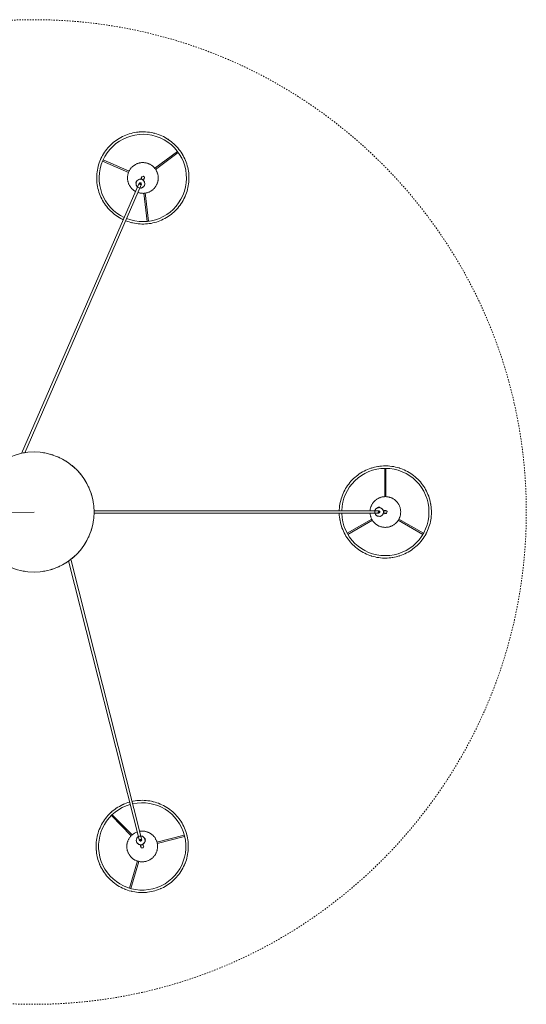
# Model space of a CAD drawing. Header units: millimetres. Extents: x 2834 to 10851, y -1034 to 7771.
# Tile 7 of 9: x 3977 to 5130, y 5473 to 7715. Entities that reach past the tile are written whole.
import ezdxf

# ---------------------------------------------------------------- set-up
doc = ezdxf.new("R2010")
doc.units = ezdxf.units.MM
doc.linetypes.add('Dash', pattern=[6, 3, -3])
doc.layers.add('A-ANNO-DIMS', color=7, linetype='Dash', lineweight=15, true_color=0xd2d2d2)
doc.layers.add('A-ANNO-DIMS-18', color=7, linetype='Continuous', lineweight=9)
doc.layers.add('E-LITE-EQPM', color=7, linetype='Continuous', lineweight=20)
doc.styles.add('Arial', font='arial.ttf', dxfattribs={"height": 36})
doc.dimstyles.new('Radial_-_3mm_Arial', dxfattribs={"dimscale": 304.8, "dimtxt": 36.729338, "dimasz": 0, "dimexe": 0.177165, "dimexo": 0, "dimgap": 0.103346, "dimtad": 1, "dimjust": 3, "dimdec": 0, "dimzin": 0, "dimdsep": 46, "dimtxsty": 'Arial', "dimblk1": 'NONE', "dimblk2": 'NONE', "dimsah": 1, "dimcen": 0.09, "dimdle": 0.177165, "dimadec": 0, "dimazin": 0, "dimtfac": 1, "dimtdec": 4, "dimtix": 1, "dimtmove": 0, "dimatfit": 2, "dimfxl": 1, "dimtvp": 1, "dimtfill": 1, "dimtolj": 1, "dimtzin": 0, "dimarcsym": 2})

# ---------------------------------------------------------------- blocks, each defined once
blk = doc.blocks.new('64314-5L   _Suspended_tensor - 64314-47-5L MAMBO Black_rattan pendant lamp ø210-5L-721066-Planta_PDF')
at = {"layer": 'E-LITE-EQPM'}
for p, q in [((-18.7, 829.4), (-51, 885.2)), ((-48.3, 886.7), (-16.1, 831)), ((-4.4, 794.7), (-3, 795.2)), ((-3, 795), (-3, 795.9)), ((-3, 136.5), (-3, 785.8)), ((3, 795.9), (3, 795)), ((3, 785.8), (3, 136.5)), ((9.5, 787.8), (10.7, 787.8)), ((10.7, 787.3), (9.6, 787.3)), ((10.7, 785.8), (10.7, 787.8)), ((10.7, 783.8), (10.7, 785.8)), ((99.3, 798.5), (34.8, 798.5)), ((34.9, 801.5), (99.3, 801.5)), ((-51, 714.8), (-18.7, 770.8)), ((-16.1, 769.1), (-48.3, 713.3)), ((4.4, 777), (3, 776.5)), ((10.7, 783.8), (9.5, 783.8)), ((10.7, 784.3), (9.6, 784.3)), ((-754.5, 280.5), (-738.7, 343)), ((-735.7, 342.2), (-751.5, 279.7)), ((780.1, 276.7), (818.4, 328.5)), ((820.9, 326.7), (782.7, 275)), ((-758.2, 248.5), (-758.3, 248.8)), ((-756.8, 248.2), (-756, 248)), ((-747.4, 252.5), (-747.1, 253.8)), ((-745.2, 253.3), (-747.1, 253.8)), ((-746.6, 253.6), (-746.9, 252.5)), ((-743.2, 252.8), (-745.2, 253.3)), ((-743.7, 252.9), (-744, 251.8)), ((-743.2, 252.8), (-743.5, 251.6)), ((725.8, 250.2), (661.8, 257.5)), ((662.2, 260.6), (726.4, 253.3)), ((754, 249.8), (755.1, 248.7)), ((754.9, 248.7), (755.7, 249)), ((-857.4, 220.8), (-795.5, 238.4)), ((-794.6, 235.4), (-856.6, 217.8)), ((-757.4, 242.2), (-758.3, 242.4)), ((-757.4, 240.7), (-757.6, 242.3)), ((-111.3, 78.9), (-748.5, 240)), ((-747.1, 245.8), (-107.6, 84.1)), ((-738.2, 245), (-738, 243.5)), ((748.9, 239.5), (133.5, -28.2)), ((135, -21), (746.5, 245)), ((741.3, 234.7), (740.3, 235.8)), ((750.1, 231.6), (749.6, 232.8)), ((750.6, 231.8), (750.1, 232.8)), ((750.1, 231.6), (751.9, 232.4)), ((751.9, 232.4), (753.8, 233.2)), ((753.3, 233), (752.9, 234)), ((753.3, 234.3), (753.8, 233.2)), ((758.1, 243.5), (757.3, 243.2)), ((759.4, 244.1), (759.6, 244)), ((-691.4, 176.1), (-737.7, 221.1)), ((-735.4, 223.2), (-689.2, 178.3)), ((798.8, 156.2), (773.1, 215.4)), ((776, 216.5), (801.7, 157.4))]:
    blk.add_line(p, q, dxfattribs=at)
at = {"layer": 'E-LITE-EQPM', "flags": 128}
for points in [[(-105, 800), (-104.9, 804.2), (-104.7, 808.4), (-104.2, 812.6), (-103.7, 816.7), (-102.9, 820.9), (-102, 825), (-100.9, 829), (-99.7, 833), (-98.3, 837), (-96.7, 840.9), (-95, 844.7), (-93.1, 848.5), (-91.1, 852.2), (-89, 855.8), (-86.7, 859.3), (-84.2, 862.7), (-81.6, 866), (-78.9, 869.2), (-76.1, 872.3), (-73.2, 875.3), (-70.1, 878.2), (-66.9, 880.9), (-63.6, 883.5), (-60.2, 886), (-56.7, 888.4), (-53.2, 890.6), (-49.5, 892.6), (-45.7, 894.5), (-41.9, 896.3), (-38, 897.9), (-34.1, 899.3), (-30.1, 900.6), (-26.1, 901.7), (-22, 902.7), (-17.8, 903.5), (-13.7, 904.1), (-9.5, 904.6), (-5.3, 904.9), (-1.1, 905), (3.1, 905), (7.3, 904.7), (11.4, 904.4), (15.6, 903.8), (19.7, 903.1), (23.9, 902.3), (27.9, 901.2), (32, 900), (35.9, 898.7), (39.8, 897.1), (43.7, 895.5), (47.5, 893.7), (51.2, 891.7), (54.8, 889.6), (58.3, 887.3), (61.8, 884.9), (65.1, 882.4), (68.4, 879.7), (71.5, 876.9), (74.5, 874), (77.4, 870.9), (80.2, 867.8), (82.8, 864.5), (85.4, 861.1), (87.7, 857.7), (90, 854.1), (92.1, 850.5), (94, 846.8), (95.8, 843), (97.4, 839.1), (98.9, 835.2), (100.3, 831.2), (101.4, 827.2), (102.4, 823.1), (103.3, 819), (103.9, 814.8), (104.5, 810.6), (104.8, 806.5), (105, 802.3), (105, 800)], [(-27.3, 821.9), (-26.4, 823), (-25.5, 824), (-24.5, 825), (-23.5, 826), (-22.4, 826.9), (-21.3, 827.8), (-20.2, 828.6), (-19, 829.4), (-17.9, 830.1), (-16.6, 830.8), (-15.4, 831.4), (-14.1, 832), (-12.8, 832.6), (-11.5, 833.1), (-10.2, 833.5), (-8.8, 833.9), (-7.5, 834.2), (-6.1, 834.5), (-4.7, 834.7), (-3.3, 834.8), (-1.9, 834.9), (-0.5, 835), (0.9, 835), (2.3, 834.9), (3.7, 834.8), (5, 834.6), (6.4, 834.4), (7.8, 834.1), (9.2, 833.8), (10.5, 833.4), (11.8, 832.9), (13.1, 832.4), (14.4, 831.9), (15.7, 831.3), (16.9, 830.6), (18.1, 829.9), (19.3, 829.2), (20.5, 828.4), (21.6, 827.5), (22.7, 826.7), (23.7, 825.7), (24.7, 824.8), (25.7, 823.8), (26.6, 822.7), (27.5, 821.6), (28.4, 820.5), (29.2, 819.4), (29.9, 818.2), (30.6, 817), (31.3, 815.7), (31.9, 814.5), (32.4, 813.2), (32.9, 811.9), (33.4, 810.5), (33.8, 809.2), (34.1, 807.8), (34.4, 806.5), (34.6, 805.1), (34.8, 803.7), (34.9, 802.3), (35, 800.9), (35, 799.5), (34.9, 798.1), (34.8, 796.7), (34.7, 795.3), (34.5, 793.9), (34.2, 792.6), (33.9, 791.2), (33.5, 789.9), (33.1, 788.5), (32.6, 787.2), (32, 785.9), (31.5, 784.7), (30.8, 783.4), (30.1, 782.2), (29.4, 781), (28.6, 779.8), (27.8, 778.7), (27.3, 778.1)], [(-3, 765.1), (-3.7, 765.2), (-5, 765.4), (-6.4, 765.6), (-7.8, 765.9), (-9.2, 766.2), (-10.5, 766.6), (-11.8, 767.1), (-13.1, 767.6), (-14.4, 768.1), (-15.7, 768.7), (-16.9, 769.4), (-18.1, 770.1), (-19.3, 770.8), (-20.5, 771.6), (-21.6, 772.5), (-22.7, 773.3), (-23.7, 774.3), (-24.7, 775.2), (-25.7, 776.2), (-26.6, 777.3), (-27.5, 778.4), (-28.4, 779.5), (-29.2, 780.6), (-29.9, 781.8), (-30.6, 783), (-31.3, 784.3), (-31.9, 785.5), (-32.4, 786.8), (-32.9, 788.1), (-33.4, 789.5), (-33.8, 790.8), (-34.1, 792.2), (-34.4, 793.5), (-34.6, 794.9), (-34.8, 796.3), (-34.9, 797.7), (-35, 799.1), (-35, 800.5), (-34.9, 801.9), (-34.8, 803.3), (-34.7, 804.7), (-34.5, 806.1), (-34.2, 807.4), (-33.9, 808.8), (-33.5, 810.1), (-33.1, 811.5), (-32.6, 812.8), (-32, 814.1), (-31.5, 815.3), (-30.8, 816.6), (-30.1, 817.8), (-29.4, 819), (-28.6, 820.2), (-27.8, 821.3), (-27.3, 821.9)], [(-3.1, 695), (-7.3, 695.2), (-11.4, 695.6), (-15.6, 696.2), (-19.7, 696.9), (-23.9, 697.7), (-27.9, 698.8), (-32, 700), (-35.9, 701.3), (-39.8, 702.9), (-43.7, 704.5), (-47.5, 706.3), (-51.2, 708.3), (-54.8, 710.4), (-58.3, 712.7), (-61.8, 715.1), (-65.1, 717.6), (-68.4, 720.3), (-71.5, 723.1), (-74.5, 726), (-77.4, 729.1), (-80.2, 732.2), (-82.8, 735.5), (-85.4, 738.9), (-87.7, 742.3), (-90, 745.9), (-92.1, 749.5), (-94, 753.2), (-95.8, 757), (-97.4, 760.9), (-98.9, 764.8), (-100.3, 768.8), (-101.4, 772.8), (-102.4, 776.9), (-103.3, 781), (-103.9, 785.2), (-104.5, 789.3), (-104.8, 793.5), (-105, 797.7), (-105, 800)], [(-9.8, 786.5), (-9.9, 788.8), (-8.8, 790.3)], [(-8.8, 781.2), (-9.7, 782.5), (-9.8, 785)], [(-8, 791.5), (-6.3, 794), (-5.1, 794.4)], [(-3.1, 802.5), (-3.8, 798.7), (-2.9, 797.9)], [(3.1, 797.5), (3.8, 801.3), (1, 803.9), (-2.7, 803), (-3.1, 802.5)], [(-3, 795.9), (-3, 799.4), (-3, 800)], [(105, 800), (104.9, 795.8), (104.7, 791.6), (104.2, 787.4), (103.7, 783.3), (102.9, 779.1), (102, 775), (100.9, 771), (99.7, 767), (98.3, 763), (96.7, 759.1), (95, 755.3), (93.1, 751.5), (91.1, 747.8), (89, 744.2), (86.7, 740.7), (84.2, 737.3), (81.6, 734), (78.9, 730.8), (76.1, 727.7), (73.2, 724.7), (70.1, 721.8), (66.9, 719.1), (63.6, 716.5), (60.2, 714), (56.7, 711.6), (53.2, 709.4), (49.5, 707.4), (45.7, 705.5), (41.9, 703.7), (38, 702.1), (34.1, 700.7), (30.1, 699.4), (26.1, 698.3), (22, 697.3), (17.8, 696.5), (13.7, 695.9), (9.5, 695.4), (5.3, 695.1), (3, 695.1)], [(3, 800), (3, 798.1), (3, 795.9)], [(3, 795.2), (6, 794.2), (8, 791.5)], [(8.8, 790.5), (9.7, 789.2), (9.8, 787.8)], [(-3, 776.5), (-6, 777.5), (-8, 780.2)], [(27.3, 778.1), (26.4, 777), (25.5, 776), (24.5, 775), (23.5, 774), (22.4, 773.1), (21.3, 772.2), (20.2, 771.4), (19, 770.6), (17.9, 769.9), (16.6, 769.2), (15.4, 768.6), (14.1, 768), (12.8, 767.4), (11.5, 766.9), (10.2, 766.5), (8.8, 766.1), (7.5, 765.8), (6.1, 765.5), (4.7, 765.3), (3.3, 765.2), (3, 765.1)], [(8, 780.2), (6.3, 777.7), (5.2, 777.3)], [(9.8, 783.8), (9.9, 782.9), (8.8, 781.3)], [(-787.2, 144.6), (-791.3, 145.7), (-795.3, 147), (-799.2, 148.4), (-803.1, 150), (-806.9, 151.7), (-810.7, 153.6), (-814.4, 155.7), (-817.9, 157.8), (-821.4, 160.2), (-824.8, 162.6), (-828.1, 165.2), (-831.3, 168), (-834.4, 170.8), (-837.4, 173.8), (-840.2, 176.9), (-842.9, 180.1), (-845.5, 183.4), (-848, 186.8), (-850.3, 190.3), (-852.4, 193.9), (-854.5, 197.6), (-856.3, 201.4), (-858.1, 205.2), (-859.6, 209.1), (-861.1, 213), (-862.3, 217), (-863.4, 221.1), (-864.3, 225.2), (-865.1, 229.3), (-865.7, 233.5), (-866.1, 237.7), (-866.4, 241.8), (-866.5, 246), (-866.4, 250.2), (-866.2, 254.4), (-865.8, 258.6), (-865.2, 262.8), (-864.5, 266.9), (-863.6, 271), (-862.5, 275.1), (-861.3, 279.1), (-859.9, 283.1), (-858.3, 287), (-856.6, 290.8), (-854.8, 294.6), (-852.8, 298.3), (-850.6, 301.9), (-848.3, 305.4), (-845.9, 308.8), (-843.4, 312.1), (-840.7, 315.4), (-837.8, 318.5), (-834.9, 321.5), (-831.8, 324.3), (-828.7, 327.1), (-825.4, 329.7), (-822, 332.2), (-818.5, 334.6), (-814.9, 336.8), (-811.3, 338.8), (-807.5, 340.7), (-803.7, 342.5), (-799.9, 344.1), (-795.9, 345.6), (-791.9, 346.9), (-787.9, 348), (-783.8, 349), (-779.7, 349.8), (-775.5, 350.4), (-771.3, 350.9), (-767.2, 351.2), (-763, 351.4), (-758.8, 351.3), (-754.6, 351.2), (-750.4, 350.8), (-746.2, 350.3), (-742.1, 349.6), (-738, 348.7), (-735.8, 348.2)], [(-735.8, 348.2), (-731.7, 347.1), (-727.7, 345.8), (-723.8, 344.4), (-719.9, 342.8), (-716.1, 341), (-712.3, 339.1), (-708.6, 337.1), (-705, 334.9), (-701.6, 332.6), (-698.2, 330.1), (-694.9, 327.5), (-691.7, 324.8), (-688.6, 321.9), (-685.6, 319), (-682.8, 315.9), (-680.1, 312.7), (-677.5, 309.4), (-675, 305.9), (-672.7, 302.4), (-670.5, 298.8), (-668.5, 295.2), (-666.6, 291.4), (-664.9, 287.6), (-663.3, 283.7), (-661.9, 279.7), (-660.7, 275.7), (-659.6, 271.7), (-658.7, 267.6), (-657.9, 263.4), (-657.3, 259.3), (-656.9, 255.1), (-656.6, 250.9), (-656.5, 246.7), (-656.6, 242.5), (-656.8, 238.3), (-657.2, 234.1), (-657.8, 230), (-658.5, 225.9), (-659, 223.5)], [(663.2, 208.8), (661.7, 212.7), (660.4, 216.7), (659.2, 220.7), (658.2, 224.8), (657.4, 228.9), (656.7, 233), (656.2, 237.2), (655.8, 241.4), (655.7, 245.6), (655.7, 249.8), (655.8, 254), (656.2, 258.2), (656.7, 262.3), (657.3, 266.5), (658.2, 270.6), (659.1, 274.7), (660.3, 278.7), (661.6, 282.7), (663.1, 286.6), (664.7, 290.5), (666.5, 294.3), (668.4, 298), (670.5, 301.7), (672.8, 305.3), (675.1, 308.7), (677.6, 312.1), (680.3, 315.4), (683, 318.5), (685.9, 321.6), (688.9, 324.5), (692.1, 327.3), (695.3, 330), (698.6, 332.5), (702.1, 334.9), (705.6, 337.2), (709.2, 339.4), (712.9, 341.3), (716.7, 343.2), (718.8, 344.1)], [(718.8, 344.1), (722.6, 345.7), (726.6, 347.1), (730.6, 348.4), (734.6, 349.5), (738.7, 350.5), (742.9, 351.3), (747, 351.9), (751.2, 352.4), (755.4, 352.7), (759.6, 352.8), (763.8, 352.8), (768, 352.6), (772.1, 352.2), (776.3, 351.6), (780.4, 350.9), (784.6, 350.1), (788.6, 349), (792.6, 347.8), (796.6, 346.5), (800.5, 344.9), (804.4, 343.3), (808.2, 341.4), (811.9, 339.5), (815.5, 337.3), (819, 335.1), (822.5, 332.7), (825.8, 330.1), (829.1, 327.5), (832.2, 324.7), (835.2, 321.7), (838.1, 318.7), (840.9, 315.5), (843.5, 312.3), (846, 308.9), (848.4, 305.5), (850.6, 301.9), (852.7, 298.3), (854.7, 294.5), (856.5, 290.7), (858.1, 286.9), (859.6, 282.9), (860.9, 279), (862.1, 274.9), (863.1, 270.8), (863.9, 266.7), (864.6, 262.6), (865.1, 258.4), (865.5, 254.2), (865.6, 250), (865.6, 245.8), (865.5, 241.6), (865.1, 237.4), (864.6, 233.3), (864, 229.1), (863.1, 225), (862.2, 220.9), (861, 216.9), (859.7, 212.9), (858.2, 209), (856.6, 205.1), (854.8, 201.3), (852.9, 197.6), (850.8, 193.9), (848.5, 190.4), (846.2, 186.9), (843.7, 183.5), (841, 180.3), (838.3, 177.1), (835.4, 174), (832.4, 171.1), (829.2, 168.3), (826, 165.6), (822.7, 163.1), (819.2, 160.7), (815.7, 158.4), (812.1, 156.3), (808.4, 154.3), (804.6, 152.5), (802.5, 151.5)], [(-789.4, 225.2), (-790.3, 226.4), (-791, 227.5), (-791.8, 228.7), (-792.4, 229.9), (-793.1, 231.2), (-793.6, 232.5), (-794.2, 233.8), (-794.7, 235.1), (-795.1, 236.4), (-795.4, 237.8), (-795.8, 239.1), (-796, 240.5), (-796.2, 241.9), (-796.4, 243.3), (-796.5, 244.7), (-796.5, 246.1), (-796.5, 247.5), (-796.4, 248.9), (-796.3, 250.3), (-796.1, 251.7), (-795.9, 253), (-795.6, 254.4), (-795.2, 255.8), (-794.8, 257.1), (-794.4, 258.4), (-793.9, 259.7), (-793.3, 261), (-792.7, 262.3), (-792, 263.5), (-791.3, 264.7), (-790.6, 265.9), (-789.7, 267), (-788.9, 268.1), (-788, 269.2), (-787.1, 270.3), (-786.1, 271.3), (-785.1, 272.2), (-784, 273.1), (-782.9, 274), (-781.8, 274.9), (-780.7, 275.6), (-779.5, 276.4), (-778.2, 277.1), (-777, 277.7), (-775.7, 278.3), (-774.4, 278.9), (-773.1, 279.4), (-771.8, 279.8), (-770.5, 280.2), (-769.1, 280.5), (-767.7, 280.8), (-766.3, 281), (-765, 281.2), (-763.6, 281.3), (-762.2, 281.3), (-760.8, 281.3), (-759.4, 281.3), (-758, 281.2), (-756.6, 281), (-755.2, 280.8), (-753.8, 280.5), (-752.5, 280.2), (-751.1, 279.8), (-749.8, 279.3), (-748.5, 278.8), (-747.2, 278.3), (-745.9, 277.7), (-744.7, 277), (-743.5, 276.3), (-742.3, 275.6), (-741.1, 274.8), (-740, 274), (-738.9, 273.1), (-737.9, 272.1), (-736.9, 271.2), (-735.9, 270.2), (-735, 269.1), (-734.1, 268.1), (-733.6, 267.5)], [(727.5, 236.7), (727.3, 237.4), (726.9, 238.7), (726.5, 240.1), (726.2, 241.4), (726, 242.8), (725.8, 244.2), (725.7, 245.6), (725.7, 247), (725.6, 248.4), (725.7, 249.8), (725.8, 251.2), (726, 252.6), (726.2, 254), (726.4, 255.3), (726.8, 256.7), (727.1, 258), (727.6, 259.4), (728.1, 260.7), (728.6, 262), (729.2, 263.2), (729.8, 264.5), (730.5, 265.7), (731.3, 266.9), (732, 268.1), (732.9, 269.2), (733.7, 270.3), (734.7, 271.3), (735.6, 272.4), (736.6, 273.3), (737.7, 274.3), (738.7, 275.2), (739.8, 276), (741, 276.8), (742.2, 277.6), (743.4, 278.3), (744.6, 279), (745.9, 279.6), (747.1, 280.2), (748.4, 280.7), (749.8, 281.1), (751.1, 281.6), (752.4, 281.9), (753.8, 282.2), (755.2, 282.5), (756.6, 282.6), (758, 282.8), (759.4, 282.9), (760.8, 282.9), (762.2, 282.8), (763.6, 282.8), (765, 282.6), (766.3, 282.4), (767.7, 282.2), (769.1, 281.8), (769.8, 281.7)], [(769.8, 281.7), (771.2, 281.3), (772.5, 280.8), (773.8, 280.3), (775.1, 279.8), (776.3, 279.2), (777.6, 278.5), (778.8, 277.8), (780, 277.1), (781.1, 276.3), (782.2, 275.4), (783.3, 274.5), (784.4, 273.6), (785.4, 272.6), (786.4, 271.6), (787.3, 270.6), (788.2, 269.5), (789, 268.4), (789.8, 267.2), (790.6, 266), (791.3, 264.8), (791.9, 263.6), (792.5, 262.3), (793.1, 261), (793.6, 259.7), (794, 258.4), (794.4, 257.1), (794.8, 255.7), (795, 254.3), (795.3, 253), (795.4, 251.6), (795.6, 250.2), (795.6, 248.8), (795.6, 247.4), (795.6, 246), (795.5, 244.6), (795.3, 243.2), (795.1, 241.8), (794.8, 240.4), (794.5, 239.1), (794.1, 237.7), (793.7, 236.4), (793.2, 235.1), (792.7, 233.8), (792.1, 232.5), (791.5, 231.3), (790.8, 230.1), (790, 228.9), (789.2, 227.7), (788.4, 226.6), (787.5, 225.5), (786.6, 224.4), (785.7, 223.4), (784.7, 222.4), (783.6, 221.5), (782.6, 220.6), (781.4, 219.7), (780.3, 218.9), (779.1, 218.2), (777.9, 217.4), (776.7, 216.8), (775.4, 216.2), (774.2, 215.6), (772.9, 215.1), (771.5, 214.6), (770.2, 214.2), (768.8, 213.9), (767.5, 213.6), (766.1, 213.3), (764.7, 213.1), (763.3, 213), (761.9, 212.9), (760.5, 212.9), (759.1, 212.9), (757.7, 213), (756.3, 213.1), (754.9, 213.3), (753.6, 213.6), (752.2, 213.9), (751.5, 214.1)], [(-758.3, 248.8), (-761.8, 250.3), (-765, 248.3), (-765, 244.5), (-764.7, 243.9)], [(-760.8, 249.3), (-759, 248.8), (-756.8, 248.2)], [(-756.1, 248), (-754.4, 250.7), (-751.3, 252)], [(-750.2, 252.5), (-748.6, 253.1), (-747.3, 252.8)], [(-743.4, 251.9), (-742.5, 251.7), (-741.3, 250.3)], [(-740.3, 249.2), (-738.4, 247), (-738.2, 245.9)], [(-733.6, 267.5), (-732.8, 266.3), (-732, 265.2), (-731.3, 264), (-730.6, 262.7), (-730, 261.5), (-729.4, 260.2), (-728.9, 258.9), (-728.4, 257.6), (-728, 256.3), (-727.6, 254.9), (-727.3, 253.6), (-727, 252.2), (-726.8, 250.8), (-726.7, 249.4), (-726.6, 248), (-726.5, 246.6), (-726.5, 245.2), (-726.6, 243.8), (-726.7, 242.4), (-726.9, 241), (-727, 240.7)], [(737.9, 241.3), (737.6, 244.4), (739.3, 247.3)], [(739.9, 248.4), (740.7, 249.8), (743, 250.9)], [(744.4, 251.5), (746.4, 252.4), (748.3, 252.1)], [(749.9, 251.8), (752.6, 251.3), (753.5, 250.3)], [(755.7, 249), (758.9, 250.4), (759.5, 250.6)], [(761.7, 251.7), (758, 250.9), (757.6, 249.8)], [(759.6, 244), (763.3, 244.9), (764.6, 248.5), (762.3, 251.5), (761.7, 251.7)], [(-728.4, 234.9), (-728.7, 234.3), (-729.2, 233), (-729.7, 231.7), (-730.3, 230.4), (-731, 229.2), (-731.7, 228), (-732.5, 226.8), (-733.3, 225.7), (-734.1, 224.5), (-735, 223.5), (-736, 222.4), (-736.9, 221.4), (-738, 220.5), (-739, 219.5), (-740.1, 218.7), (-741.2, 217.8), (-742.4, 217), (-743.6, 216.3), (-744.8, 215.6), (-746, 215), (-747.3, 214.4), (-748.6, 213.8), (-749.9, 213.3), (-751.2, 212.9), (-752.6, 212.5), (-753.9, 212.2), (-755.3, 211.9), (-756.7, 211.7), (-758.1, 211.5), (-759.5, 211.4), (-760.9, 211.3), (-762.3, 211.3), (-763.7, 211.4), (-765.1, 211.5), (-766.5, 211.7), (-767.8, 211.9), (-769.2, 212.2), (-770.6, 212.5), (-771.9, 212.9), (-773.2, 213.4), (-774.5, 213.9), (-775.8, 214.4), (-777.1, 215), (-778.3, 215.7), (-779.6, 216.3), (-780.7, 217.1), (-781.9, 217.9), (-783, 218.7), (-784.1, 219.6), (-785.2, 220.5), (-786.2, 221.5), (-787.1, 222.5), (-788.1, 223.5), (-789, 224.6), (-789.4, 225.2)], [(-764.7, 243.9), (-761.2, 242.4), (-760.2, 243)], [(-758.3, 242.4), (-761.7, 243.3), (-762.3, 243.4)], [(-755.2, 236.5), (-757.2, 238.7), (-757.3, 240)], [(-750.9, 233.5), (-753.1, 234), (-754.3, 235.4)], [(-745.4, 233.2), (-746.9, 232.6), (-749.4, 233.2)], [(-739.5, 237.7), (-741.1, 235), (-744.3, 233.7)], [(751.5, 214.1), (750.1, 214.5), (748.8, 214.9), (747.5, 215.4), (746.2, 216), (744.9, 216.6), (743.7, 217.3), (742.5, 218), (741.3, 218.7), (740.2, 219.5), (739, 220.3), (738, 221.2), (736.9, 222.2), (735.9, 223.1), (734.9, 224.1), (734, 225.2), (733.1, 226.3), (732.3, 227.4), (731.5, 228.5), (730.7, 229.7), (730, 230.9), (729.9, 231.2)], [(745.7, 232.6), (742.7, 233.2), (741.9, 234)], [(749.7, 232.4), (748.9, 232), (747, 232.4)], [(755.4, 236.1), (754.6, 234.6), (753.4, 234.1)], [(757.4, 243.3), (757.7, 240.1), (756, 237.1)], [(761.8, 245.1), (760.1, 244.4), (758.1, 243.5)], [(-660.5, 217.7), (-661.7, 213.7), (-663.1, 209.7), (-664.7, 205.8), (-666.4, 202), (-668.2, 198.2), (-670.2, 194.5), (-672.4, 190.9), (-674.6, 187.4), (-677.1, 183.9), (-679.6, 180.6), (-682.3, 177.4), (-685.2, 174.3), (-688.1, 171.3), (-691.2, 168.4), (-694.3, 165.7), (-697.6, 163), (-701, 160.6), (-704.5, 158.2), (-708.1, 156), (-711.7, 153.9), (-715.4, 152), (-719.3, 150.3), (-723.1, 148.6), (-727.1, 147.2), (-731.1, 145.9), (-735.1, 144.7), (-739.2, 143.8), (-743.3, 143), (-747.5, 142.3), (-751.6, 141.8), (-755.8, 141.5), (-760, 141.4), (-764.2, 141.4), (-768.4, 141.6), (-772.6, 142), (-776.8, 142.5), (-780.9, 143.2), (-785, 144.1), (-787.2, 144.6)], [(802.5, 151.5), (798.7, 149.9), (794.7, 148.5), (790.7, 147.2), (786.7, 146.1), (782.6, 145.1), (778.4, 144.3), (774.3, 143.7), (770.1, 143.2), (765.9, 142.9), (761.7, 142.8), (757.5, 142.9), (753.3, 143.1), (749.2, 143.4), (745, 144), (740.9, 144.7), (736.7, 145.6), (732.7, 146.6), (728.6, 147.8), (724.7, 149.2), (720.8, 150.7), (716.9, 152.4), (713.1, 154.2), (709.4, 156.2), (705.8, 158.3), (702.3, 160.5), (698.8, 162.9), (695.5, 165.5), (692.2, 168.2), (689.1, 171), (686.1, 173.9), (683.2, 176.9), (680.4, 180.1), (677.8, 183.3), (675.3, 186.7), (672.9, 190.2), (670.7, 193.7), (668.6, 197.4), (666.6, 201.1), (665.6, 203.3)]]:
    blk.add_lwpolyline(points, dxfattribs=at)
at = {"layer": 'E-LITE-EQPM'}
for centre, radius, start, end in [((0, 800), 99.4, 0.0002, 180.0002), ((0, 800), 105, 99.0002, 100.1358), ((0, 800), 105, 99.0002, 100.1358), ((0, 800), 105, 79.8645, 81.0002), ((0, 800), 105, 79.8645, 81.0002), ((0, 800), 105, 125.5239, 126.912), ((0, 800), 105, 125.5239, 126.912), ((0, 800), 105, 117.0002, 118.0618), ((0, 800), 105, 117.0002, 118.0618), ((0, 800), 105, 61.9387, 63.0002), ((0, 800), 105, 61.9387, 63.0002), ((0, 800), 105, 143.4437, 144.0002), ((0, 800), 105, 143.4437, 144.0002), ((0, 800), 105, 36.0002, 36.5566), ((0, 800), 105, 36.0002, 36.5566), ((0, 800), 105, 161.5478, 162.6103), ((0, 800), 105, 161.5478, 162.6103), ((0, 800), 105, 17.39, 18.4526), ((0, 800), 105, 17.39, 18.4526), ((0, 800), 105, 170.4686, 171.6238), ((0, 800), 105, 170.4686, 171.6238), ((0, 800), 105, 8.3766, 9.5317), ((0, 800), 105, 8.3766, 9.5317), ((0, 800), 105, 179.5477, 180.0002), ((0, 800), 105, 179.5477, 180.0002), ((0, 800), 105, 180.0002, 180.4527), ((0, 800), 105, 180.0002, 180.4527), ((0, 800), 105, 188.3766, 189.5317), ((0, 800), 105, 188.3766, 189.5317), ((0, 800), 99.4, 180.0002, 268.2695), ((0, 785.8), 10, 90, 270), ((0, 800), 3, 165, 180), ((0, 800), 3, 180, 191.588), ((0, 785.8), 2, 90, 270), ((0, 785.8), 2, 90, 270), ((0, 785.8), 10, 270, 90), ((0, 785.8), 2, 270, 90), ((0, 785.8), 2, 270, 90), ((0, 800), 3, 0, 15), ((0, 800), 3, 348.4123, 0), ((0, 800), 99.4, 271.738, 0.0002), ((0, 785.8), 10.3, 30, 32.0576), ((0, 800), 105, 350.4686, 351.6238), ((0, 800), 105, 350.4686, 351.6238), ((0, 800), 105, 0.0002, 0.4527), ((0, 800), 105, 0.0002, 0.4527), ((0, 800), 105, 359.5477, 0.0002), ((0, 800), 105, 359.5477, 0.0002), ((0, 800), 105, 197.39, 198.4526), ((0, 800), 105, 197.39, 198.4526), ((0, 785.8), 10.3, 210, 212.0576), ((0, 800), 105, 341.5478, 342.6103), ((0, 800), 105, 341.5478, 342.6103), ((0, 800), 105, 216.0002, 216.5566), ((0, 800), 105, 216.0002, 216.5566), ((0, 800), 105, 323.4437, 324.0002), ((0, 800), 105, 323.4437, 324.0002), ((0, 800), 105, 241.9387, 243.0002), ((0, 800), 105, 241.9387, 243.0002), ((0, 800), 105, 259.8645, 261.0002), ((0, 800), 105, 259.8645, 261.0002), ((0, 800), 105, 279.0002, 280.1358), ((0, 800), 105, 279.0002, 280.1358), ((0, 800), 105, 297.0002, 298.0618), ((0, 800), 105, 297.0002, 298.0618), ((0, 800), 105, 305.5239, 306.912), ((0, 800), 105, 305.5239, 306.912), ((-761.5, 246.4), 99.4, 75.8143, 255.8143), ((-761.5, 246.4), 105, 111.8143, 112.3642), ((-761.5, 246.4), 105, 111.8143, 112.3642), ((-761.5, 246.4), 105, 93.2012, 94.265), ((-761.5, 246.4), 105, 93.2012, 94.265), ((-761.5, 246.4), 105, 84.1886, 85.3437), ((-761.5, 246.4), 105, 84.1886, 85.3437), ((-761.5, 246.4), 99.4, 347.5268, 75.8143), ((-761.5, 246.4), 105, 75.8143, 76.2668), ((-761.5, 246.4), 105, 75.8143, 76.2668), ((-761.5, 246.4), 105, 75.3618, 75.8143), ((-761.5, 246.4), 105, 75.3618, 75.8143), ((-761.5, 246.4), 105, 66.2802, 67.4357), ((-761.5, 246.4), 105, 66.2802, 67.4357), ((760.6, 247.8), 99.4, 113.5092, 201.7403), ((760.6, 247.8), 105, 121.8894, 123.0452), ((760.6, 247.8), 105, 121.8894, 123.0452), ((760.6, 247.8), 105, 113.5092, 113.9617), ((760.6, 247.8), 105, 113.5092, 113.9617), ((760.6, 247.8), 105, 113.0567, 113.5092), ((760.6, 247.8), 105, 113.0567, 113.5092), ((760.6, 247.8), 99.4, 293.5092, 113.5092), ((760.6, 247.8), 105, 103.9813, 105.1364), ((760.6, 247.8), 105, 103.9813, 105.1364), ((760.6, 247.8), 105, 95.0595, 96.1241), ((760.6, 247.8), 105, 95.0595, 96.1241), ((760.6, 247.8), 105, 76.9627, 77.5092), ((760.6, 247.8), 105, 76.9627, 77.5092), ((760.6, 247.8), 105, 59.033, 60.4219), ((760.6, 247.8), 105, 59.033, 60.4219), ((-761.5, 246.4), 105, 137.7529, 138.8143), ((-761.5, 246.4), 105, 137.7529, 138.8143), ((-761.5, 246.4), 105, 57.3598, 58.4212), ((-761.5, 246.4), 105, 57.3598, 58.4212), ((760.6, 247.8), 105, 130.9049, 131.9531), ((760.6, 247.8), 105, 130.9049, 131.9531), ((760.6, 247.8), 105, 50.603, 51.5708), ((760.6, 247.8), 105, 50.603, 51.5708), ((-761.5, 246.4), 105, 39.2861, 39.8143), ((-761.5, 246.4), 105, 39.2861, 39.8143), ((760.6, 247.8), 105, 149.5092, 150.0414), ((760.6, 247.8), 105, 149.5092, 150.0414), ((760.6, 247.8), 105, 32.5092, 33.6448), ((760.6, 247.8), 105, 32.5092, 33.6448), ((-761.5, 246.4), 105, 155.6787, 156.8143), ((-761.5, 246.4), 105, 155.6787, 156.8143), ((-761.5, 246.4), 105, 21.3381, 22.7264), ((-761.5, 246.4), 105, 21.3381, 22.7264), ((-761.5, 246.4), 105, 12.8143, 13.8759), ((-761.5, 246.4), 105, 12.8143, 13.8759), ((760.6, 247.8), 105, 13.3736, 14.5092), ((760.6, 247.8), 105, 13.3736, 14.5092), ((-761.5, 246.4), 105, 174.8143, 175.9499), ((-761.5, 246.4), 105, 174.8143, 175.9499), ((-761.5, 246.3), 3, 75.8143, 90.8143), ((-761.5, 246.3), 3, 64.1717, 75.8143), ((-747.8, 242.9), 10, 345.8143, 165.8143), ((-747.8, 242.9), 10.3, 105.8143, 107.8718), ((760.6, 247.8), 105, 175.4478, 176.5092), ((760.6, 247.8), 105, 175.4478, 176.5092), ((747.7, 242.2), 10, 23.5093, 203.5093), ((747.7, 242.2), 10.3, 143.5093, 145.5669), ((760.7, 247.9), 3, 113.5093, 125.1943), ((760.7, 247.9), 3, 98.5093, 113.5093), ((-761.5, 246.3), 3, 240.8143, 255.8143), ((-761.5, 246.3), 3, 255.8143, 267.3509), ((-747.8, 242.9), 10, 165.8143, 345.8143), ((-747.8, 242.9), 2, 165.8143, 345.8143), ((-747.8, 242.9), 2, 165.8143, 345.8143), ((-747.8, 242.9), 2, 345.8143, 165.8143), ((-747.8, 242.9), 2, 345.8143, 165.8143), ((-747.8, 242.9), 10.3, 285.8143, 287.8718), ((-761.5, 246.4), 105, 354.8143, 355.9499), ((-761.5, 246.4), 105, 354.8143, 355.9499), ((747.7, 242.2), 10, 203.5093, 23.5093), ((747.7, 242.2), 2, 23.5093, 203.5093), ((747.7, 242.2), 2, 23.5093, 203.5093), ((747.7, 242.2), 2, 203.5093, 23.5093), ((747.7, 242.2), 2, 203.5093, 23.5093), ((747.7, 242.2), 10.3, 323.5093, 325.5669), ((760.7, 247.9), 3, 282.0081, 293.5093), ((760.7, 247.9), 3, 293.5093, 308.5093), ((760.6, 247.8), 105, 355.4478, 356.5092), ((760.6, 247.8), 105, 355.4478, 356.5092), ((-761.5, 246.4), 105, 192.8143, 193.8759), ((-761.5, 246.4), 105, 192.8143, 193.8759), ((-761.5, 246.4), 105, 201.3381, 202.7264), ((-761.5, 246.4), 105, 201.3381, 202.7264), ((-761.5, 246.4), 99.4, 255.8143, 344.0582), ((-761.5, 246.4), 105, 335.6787, 336.8143), ((-761.5, 246.4), 105, 335.6787, 336.8143), ((760.6, 247.8), 105, 193.3736, 194.5092), ((760.6, 247.8), 105, 193.3736, 194.5092), ((760.6, 247.8), 99.4, 205.209, 293.5092), ((-761.5, 246.4), 105, 219.2861, 219.8143), ((-761.5, 246.4), 105, 219.2861, 219.8143), ((760.6, 247.8), 105, 212.5092, 213.6448), ((760.6, 247.8), 105, 212.5092, 213.6448), ((760.6, 247.8), 105, 329.5092, 330.0414), ((760.6, 247.8), 105, 329.5092, 330.0414), ((-761.5, 246.4), 105, 237.3598, 238.4212), ((-761.5, 246.4), 105, 237.3598, 238.4212), ((-761.5, 246.4), 105, 317.7529, 318.8143), ((-761.5, 246.4), 105, 317.7529, 318.8143), ((760.6, 247.8), 105, 230.5092, 231.5708), ((760.6, 247.8), 105, 230.5092, 231.5708), ((760.6, 247.8), 105, 239.033, 240.4219), ((760.6, 247.8), 105, 239.033, 240.4219), ((760.6, 247.8), 105, 301.8894, 303.0452), ((760.6, 247.8), 105, 301.8894, 303.0452), ((760.6, 247.8), 105, 310.9049, 311.9531), ((760.6, 247.8), 105, 310.9049, 311.9531), ((-761.5, 246.4), 105, 246.2802, 247.4357), ((-761.5, 246.4), 105, 246.2802, 247.4357), ((-761.5, 246.4), 105, 255.3618, 255.8143), ((-761.5, 246.4), 105, 255.3618, 255.8143), ((-761.5, 246.4), 105, 255.8143, 256.2668), ((-761.5, 246.4), 105, 255.8143, 256.2668), ((-761.5, 246.4), 105, 264.1886, 265.3395), ((-761.5, 246.4), 105, 264.1886, 265.3395), ((-761.5, 246.4), 105, 273.2012, 274.265), ((-761.5, 246.4), 105, 273.2012, 274.265), ((-761.5, 246.4), 105, 291.8143, 292.3642), ((-761.5, 246.4), 105, 291.8143, 292.3642), ((0, 0), 136.7, 97.808, 100.6585), ((0, 0), 136.7, 79.3415, 82.192), ((760.6, 247.8), 105, 256.9627, 257.5092), ((760.6, 247.8), 105, 256.9627, 257.5092), ((760.6, 247.8), 105, 275.0595, 276.1241), ((760.6, 247.8), 105, 275.0595, 276.1241), ((760.6, 247.8), 105, 284.0069, 285.1364), ((760.6, 247.8), 105, 284.0069, 285.1364), ((760.6, 247.8), 105, 293.0567, 293.5092), ((760.6, 247.8), 105, 293.0567, 293.5092), ((760.6, 247.8), 105, 293.5092, 293.9617), ((760.6, 247.8), 105, 293.5092, 293.9617), ((0, 0), 136.7, 121.4387, 124.9273), ((0, 0), 136.7, 113.5273, 116.9461), ((0, 0), 136.7, 105.7108, 108.9297), ((0, 0), 136.7, 71.0703, 74.2892), ((0, 0), 136.7, 63.0539, 66.4727), ((0, 0), 136.7, 55.0727, 58.4961), ((0, 0), 136.7, 137.201, 140.7285), ((0, 0), 136.7, 129.2715, 132.799), ((0, 0), 136.7, 47.201, 50.7285), ((0, 0), 136.7, 39.2715, 42.799), ((0, 0), 136.7, 145.0727, 148.5613), ((0, 0), 136.7, 31.4387, 34.9273), ((0, 0), 136.7, 153.0539, 156.4727), ((0, 0), 136.7, 23.5273, 26.9461), ((0, 0), 136.7, 169.4741, 172.16), ((0, 0), 136.7, 161.0703, 164.2892), ((0, 0), 136.7, 15.7108, 18.9297), ((0, 0), 136.7, 7.84, 10.5259), ((0, 0), 136.7, 187.84, 190.5259), ((0, 0), 136.7, 349.4741, 352.16)]:
    blk.add_arc(centre, radius, start, end, dxfattribs=at)
for centre, major_axis, ratio, start_param, end_param in [((0, 785.8), (-3, 0), 0.038955, 0.840153, 1.570796), ((0, 785.8), (3, 0), 0.038955, 4.712389, 5.443033), ((-747.8, 242.9), (0.74, 2.91), 0.038374, 3.981673, 4.712389), ((-747.8, 242.9), (0.74, 2.91), 0.038374, 4.712389, 5.443104), ((747.7, 242.2), (-1.2, 2.75), 0.037699, 0.839997, 1.570796), ((747.7, 242.2), (-1.2, 2.75), 0.037699, 1.570796, 2.301595)]:
    blk.add_ellipse(centre, major_axis=major_axis, ratio=ratio, start_param=start_param, end_param=end_param, dxfattribs=at)
for points, knots in [([(-4.4, 794.8), (-4.4, 794.8), (-4.3, 794.9), (-3.8, 795.1), (-3.2, 795.3), (-2.7, 795.5)], [0, 0, 0, 0, 0.1428571, 0.2857143, 0.5714286, 0.5714286, 0.5714286, 0.5714286]), ([(0, 796.3), (-0.5, 796.3), (-1.6, 796.3), (-2.6, 796.2), (-3, 796), (-3, 795.9), (-3, 795.8)], [-1, -1, -1, -1, -0.8333333, -0.6666667, -0.5555556, -0.4444444, -0.4444444, -0.4444444, -0.4444444]), ([(0, 796.3), (0.4, 796.3), (1.1, 796.3), (2, 796.2), (2.7, 796.1), (3, 796), (3, 795.9), (3, 795.8), (3, 795.8)], [0, 0, 0, 0, 0.1111111, 0.2222222, 0.3333333, 0.4444444, 0.5138889, 0.5555556, 0.5555556, 0.5555556, 0.5555556]), ([(2.7, 795.5), (3, 795.4), (3.4, 795.3), (3.8, 795.1), (4, 795), (4.1, 795), (4.2, 794.9), (4.3, 794.9), (4.4, 794.8), (4.4, 794.8)], [0.4285714, 0.4285714, 0.4285714, 0.4285714, 0.5714286, 0.6785714, 0.7321429, 0.7857143, 0.8392857, 0.8928571, 1, 1, 1, 1]), ([(9.8, 787.8), (9.8, 787.8), (9.8, 787.8), (9.8, 787.7), (9.9, 787.6), (9.9, 787.4), (9.9, 787.1), (10, 786.8), (10, 786.5), (10, 786.2), (10, 785.9), (10, 785.8)], [0, 0, 0, 0, 0.0555556, 0.1111111, 0.1666667, 0.2222222, 0.2777778, 0.3333333, 0.3888889, 0.4444444, 0.5138889, 0.5138889, 0.5138889, 0.5138889]), ([(10, 785.8), (10, 785.7), (10, 785.5), (10, 785.3), (10, 784.9), (9.9, 784.5), (9.9, 784.2), (9.8, 783.9), (9.8, 783.8), (9.8, 783.8)], [0.5138889, 0.5138889, 0.5138889, 0.5138889, 0.5486111, 0.5833333, 0.6527778, 0.7222222, 0.7916667, 0.8611111, 1, 1, 1, 1]), ([(-2.7, 776.2), (-3, 776.3), (-3.4, 776.4), (-3.8, 776.6), (-4, 776.7), (-4.1, 776.7), (-4.2, 776.8), (-4.3, 776.8), (-4.4, 776.8), (-4.4, 776.8)], [0.4285714, 0.4285714, 0.4285714, 0.4285714, 0.5714286, 0.6785714, 0.7321429, 0.7857143, 0.8392857, 0.8928571, 1, 1, 1, 1]), ([(4.4, 776.8), (4.4, 776.8), (4.3, 776.8), (3.8, 776.6), (3.2, 776.3), (2.6, 776.2), (2.5, 776.2)], [0, 0, 0, 0, 0.1428571, 0.2857143, 0.5714286, 0.6099727, 0.6099727, 0.6099727, 0.6099727]), ([(-758, 245.4), (-757.9, 245.8), (-757.7, 246.5), (-757.4, 247.3), (-757.1, 248), (-756.9, 248.2), (-756.8, 248.3), (-756.7, 248.2), (-756.7, 248.2)], [0, 0, 0, 0, 0.1111111, 0.2222222, 0.3333333, 0.4444444, 0.5138889, 0.5555556, 0.5555556, 0.5555556, 0.5555556]), ([(-756.5, 247.9), (-756.3, 248.1), (-756.1, 248.5), (-755.9, 248.8), (-755.7, 249), (-755.6, 249.1), (-755.5, 249.2), (-755.5, 249.3), (-755.5, 249.3), (-755.5, 249.3)], [0.4285714, 0.4285714, 0.4285714, 0.4285714, 0.5714286, 0.6785714, 0.7321429, 0.7857143, 0.8392857, 0.8928571, 1, 1, 1, 1]), ([(-747.3, 252.9), (-747.3, 252.9), (-747.3, 252.9), (-747.2, 252.9), (-747.1, 252.8), (-746.9, 252.8), (-746.6, 252.8), (-746.3, 252.8), (-746, 252.7), (-745.7, 252.6), (-745.4, 252.6), (-745.3, 252.5)], [0, 0, 0, 0, 0.0555556, 0.1111111, 0.1666667, 0.2222222, 0.2777778, 0.3333333, 0.3888889, 0.4444444, 0.5138889, 0.5138889, 0.5138889, 0.5138889]), ([(-745.3, 252.5), (-745.2, 252.5), (-745, 252.5), (-744.8, 252.4), (-744.4, 252.3), (-744.1, 252.2), (-743.8, 252.1), (-743.5, 251.9), (-743.5, 251.9), (-743.5, 251.9)], [0.5138889, 0.5138889, 0.5138889, 0.5138889, 0.5486111, 0.5833333, 0.6527778, 0.7222222, 0.7916667, 0.8611111, 1, 1, 1, 1]), ([(754.2, 249.8), (754.2, 249.8), (754.2, 249.8), (754.6, 249.4), (755.1, 249), (755.4, 248.6)], [0, 0, 0, 0, 0.1428571, 0.2857143, 0.5714286, 0.5714286, 0.5714286, 0.5714286]), ([(757.3, 246.4), (757.1, 246.9), (756.6, 247.9), (756.1, 248.7), (755.7, 249), (755.6, 249), (755.6, 248.9)], [-1, -1, -1, -1, -0.8333333, -0.6666667, -0.5555556, -0.4444444, -0.4444444, -0.4444444, -0.4444444]), ([(-758, 245.4), (-758.1, 244.9), (-758.3, 243.9), (-758.4, 242.9), (-758.4, 242.4), (-758.2, 242.4), (-758.2, 242.4)], [-1, -1, -1, -1, -0.8333333, -0.6666667, -0.5555556, -0.4444444, -0.4444444, -0.4444444, -0.4444444]), ([(-757.6, 240.9), (-757.6, 240.9), (-757.6, 240.9), (-757.7, 241.4), (-757.8, 241.9), (-757.8, 242.3)], [0, 0, 0, 0, 0.1428571, 0.2857143, 0.5242813, 0.5242813, 0.5242813, 0.5242813]), ([(-739.1, 237.9), (-739.3, 237.6), (-739.5, 237.3), (-739.7, 237), (-739.9, 236.8), (-740, 236.6), (-740, 236.6), (-740.1, 236.5), (-740.1, 236.4), (-740.1, 236.4)], [0.4285714, 0.4285714, 0.4285714, 0.4285714, 0.5714286, 0.6785714, 0.7321429, 0.7857143, 0.8392857, 0.8928571, 1, 1, 1, 1]), ([(-738, 244.9), (-738, 244.9), (-738, 244.8), (-737.9, 244.3), (-737.8, 243.6), (-737.8, 243), (-737.8, 242.9)], [0, 0, 0, 0, 0.1428571, 0.2857143, 0.5714286, 0.6085, 0.6085, 0.6085, 0.6085]), ([(737.7, 240.9), (737.7, 241.1), (737.7, 241.6), (737.7, 242), (737.7, 242.2), (737.7, 242.4), (737.7, 242.5), (737.7, 242.6), (737.7, 242.6), (737.7, 242.6)], [0.4285714, 0.4285714, 0.4285714, 0.4285714, 0.5714286, 0.6785714, 0.7321429, 0.7857143, 0.8392857, 0.8928571, 1, 1, 1, 1]), ([(741.1, 234.6), (741.1, 234.6), (741.1, 234.7), (740.7, 235), (740.3, 235.5), (739.9, 235.9)], [0, 0, 0, 0, 0.1428571, 0.2857143, 0.5714286, 0.5714286, 0.5714286, 0.5714286]), ([(751.6, 233), (751.5, 233), (751.4, 232.9), (751.1, 232.8), (750.8, 232.7), (750.4, 232.6), (750.1, 232.5), (749.8, 232.5), (749.7, 232.4), (749.7, 232.4)], [0.5138889, 0.5138889, 0.5138889, 0.5138889, 0.5486111, 0.5833333, 0.6527778, 0.7222222, 0.7916667, 0.8611111, 1, 1, 1, 1]), ([(753.4, 234), (753.4, 234), (753.4, 234), (753.3, 234), (753.2, 233.9), (753, 233.8), (752.8, 233.7), (752.6, 233.5), (752.3, 233.4), (751.9, 233.2), (751.7, 233.1), (751.6, 233)], [0, 0, 0, 0, 0.0555556, 0.1111111, 0.1666667, 0.2222222, 0.2777778, 0.3333333, 0.3888889, 0.4444444, 0.5138889, 0.5138889, 0.5138889, 0.5138889]), ([(757.3, 246.4), (757.4, 246.1), (757.7, 245.4), (758, 244.6), (758.2, 243.9), (758.2, 243.6), (758.1, 243.5), (758, 243.5), (758, 243.5)], [0, 0, 0, 0, 0.1111111, 0.2222222, 0.3333333, 0.4444444, 0.5138889, 0.5555556, 0.5555556, 0.5555556, 0.5555556]), ([(757.6, 243.3), (757.6, 243.2), (757.6, 242.8), (757.7, 242.5), (757.7, 242.2), (757.7, 242.1), (757.7, 242), (757.7, 241.9), (757.7, 241.8), (757.7, 241.8)], [0.475714, 0.475714, 0.475714, 0.475714, 0.5714286, 0.6785714, 0.7321429, 0.7857143, 0.8392857, 0.8928571, 1, 1, 1, 1])]:
    blk.add_open_spline(points, degree=3, knots=knots, dxfattribs=at)
blk = doc.blocks.new('DIMBLOCK1-Planta_PDF')
at = {"layer": 'A-ANNO-DIMS-18', "color": 8, "true_color": 0x808080}
blk.add_line((4009.2, 6594.1), (2834.4, 6572.5), dxfattribs=at)
blk.add_arc((4009.2, 6594.1), 1121, 178.2948, 183.8148, dxfattribs=at)
at = {"layer": 'A-ANNO-DIMS-18', "color": 0, "insert": (3138.3, 6656.3), "char_height": 36, "width": 741.82, "attachment_point": 1, "rotation": 1.0548, "line_spacing_factor": 0.941778, "style": 'Arial', "bg_fill": 3, "box_fill_scale": 1.25, "bg_fill_color": 256, "bg_fill_true_color": 13158600, "bg_fill_transparency": 0}
blk.add_mtext('Variable length and position', dxfattribs=at)
blk = doc.blocks.new('_None')

msp = doc.modelspace()

# ---------------------------------------------------------------- linework, layer by layer
at = {"layer": 'A-ANNO-DIMS', "color": 7, "true_color": 0xf0f0f0}
msp.add_circle((4009.2, 6594.1), 1121, dxfattribs=at)
at = {"layer": 'E-LITE-EQPM'}
for start, end in [(90, 270), (270, 90)]:
    msp.add_arc((4009.2, 6594.1), 136.7, start, end, dxfattribs=at)

# ---------------------------------------------------------------- block references
at = {"layer": 'E-LITE-EQPM', "extrusion": (0, 0, -1), "rotation": 89.9999949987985}
msp.add_blockref('64314-5L   _Suspended_tensor - 64314-47-5L MAMBO Black_rattan pendant lamp ø210-5L-721066-Planta_PDF', (-4009.2, 6594.1), dxfattribs=at)

# ---------------------------------------------------------------- next in the draw order: dimensions: what is measured, and where the dimension line sits
at = {"layer": 'A-ANNO-DIMS', "color": 8, "linetype": 'Continuous', "lineweight": 9, "true_color": 0x808080}
dim = msp.add_radius_dim(center=(4009.2, 6594.1), mpoint=(2888.4, 6573.5), text='Variable length and position', dimstyle='Radial_-_3mm_Arial', override={"dimpost": 'R <>'}, dxfattribs=at)
dim.commit()
dim.dimension.update_dxf_attribs({"geometry": 'DIMBLOCK1-Planta_PDF', "text_midpoint": (3447.8, 6638.6)})

doc.saveas('drawing.dxf')
